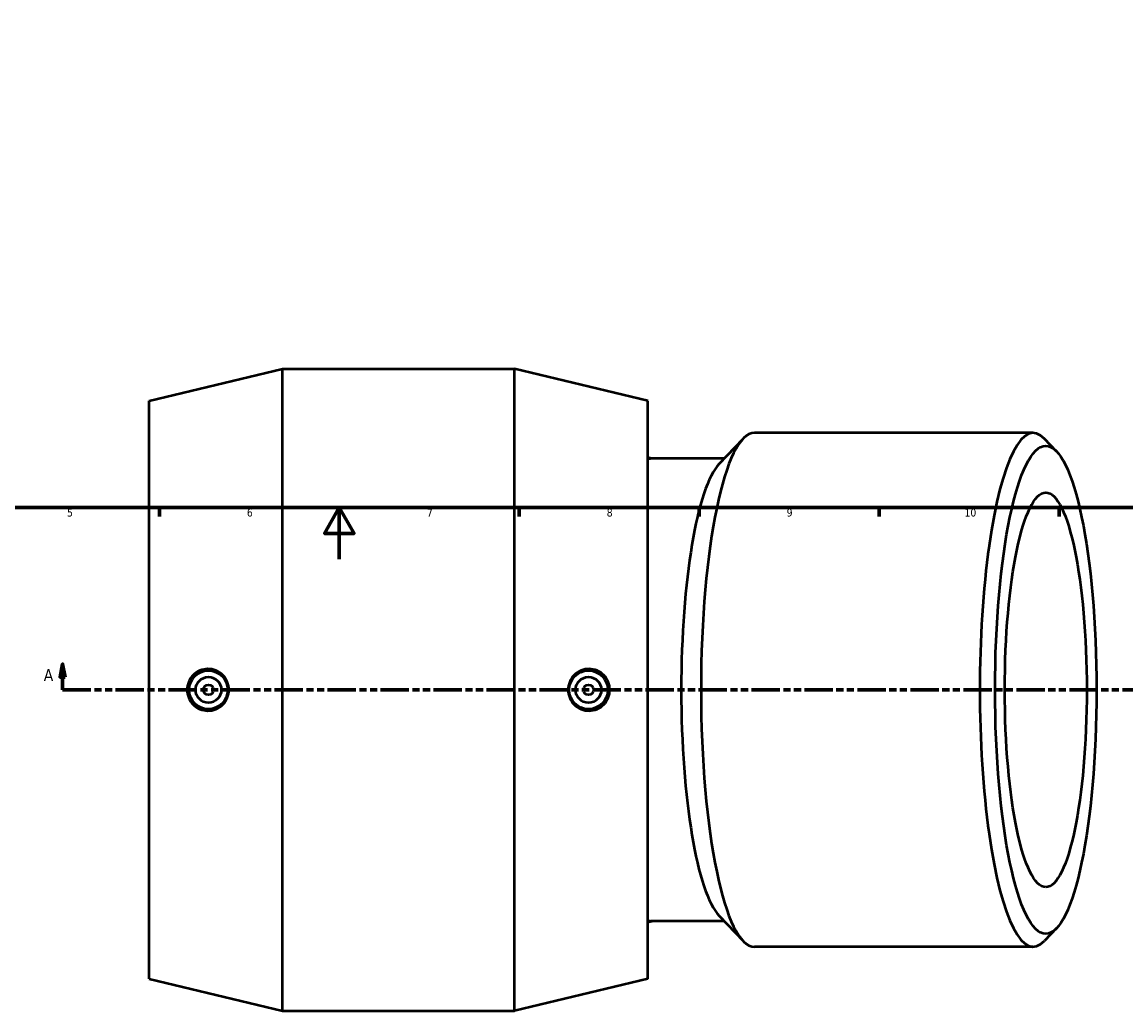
# Model space of a CAD drawing. Header units: millimetres. Extents: x -120 to 1471, y -612 to 1214.
# Tile 3 of 6: x 297 to 727, y -176 to 209. Entities that reach past the tile are written whole.
import ezdxf

# ---------------------------------------------------------------- set-up
doc = ezdxf.new("R2010")
doc.units = ezdxf.units.MM
doc.linetypes.add('DOUBLE_DASH_CHAIN', pattern=[1.2403, 0.6614, -0.0827, 0.1654, -0.0827, 0.1654, -0.0827])
for name, color, linetype, lineweight in [('Border (ANSI)', 7, 'Continuous', 70), ('Section Line (ANSI)', 7, 'DOUBLE_DASH_CHAIN', 70), ('Visible (ANSI)', 7, 'Continuous', 50)]:
    doc.layers.add(name, color=color, linetype=linetype, lineweight=lineweight)
doc.styles.add('Label Text (ANSI)', font='tahoma.ttf')
doc.styles.add('Note Text (ANSI)', font='tahoma.ttf')

# ---------------------------------------------------------------- blocks, each defined once
blk = doc.blocks.new('Borders Default Border')
at = {"layer": 'Border (ANSI)'}
for p, q in [((350.42, 20), (350.42, 16.55)), ((490.58, 20), (490.58, 16.55)), ((560.67, 20), (560.67, 16.55)), ((630.75, 20), (630.75, 16.55)), ((700.83, 20), (700.83, 16.55))]:
    blk.add_line(p, q, dxfattribs=at)
at = {"layer": 'Border (ANSI)', "flags": 128}
for points in [[(20, 20), (20, 574), (821, 574), (821, 20), (20, 20)], [(420.5, 0), (420.5, 20), (414.73, 10), (426.27, 10), (420.5, 20)]]:
    blk.add_lwpolyline(points, dxfattribs=at)
at = {"layer": 'Border (ANSI)', "color": 230, "true_color": 0xff0080, "attachment_point": 7, "style": 'Note Text (ANSI)'}
for s, insert, char_height in [('5', (314.48, 16.49), 3.05), ('6', (384.49, 16.49), 3.05), ('7', (454.6, 16.55), 3.05), ('8', (524.63, 16.48), 3.05), ('9', (594.7, 16.49), 3.05), ('10', (663.96, 16.49), 3.048)]:
    blk.add_mtext(s, dxfattribs=dict(at, insert=insert, char_height=char_height))
blk = doc.blocks.new('2dTransSection0')
at = {"layer": 'Section Line (ANSI)', "linetype": 'Continuous'}
for p, q in [((312.76, -40.93), (311.76, -45.93)), ((312.76, -45.93), (312.76, -40.93)), ((313.76, -45.93), (312.76, -40.93)), ((311.76, -45.93), (313.76, -45.93)), ((312.76, -50.93), (312.76, -45.93)), ((312.76, -50.93), (323.79, -50.93))]:
    blk.add_line(p, q, dxfattribs=at)
at = {"layer": 'Section Line (ANSI)', "linetype": 'DOUBLE_DASH_CHAIN', "ltscale": 16.637753}
blk.add_line((312.76, -50.93), (860.32, -50.93), dxfattribs=at)
at = {"layer": 'Section Line (ANSI)', "linetype": 'Continuous', "flags": 128}
blk.add_lwpolyline([(313.76, -45.93), (312.76, -40.93), (311.76, -45.93), (313.76, -45.93)], dxfattribs=at)
at = {"layer": 'Section Line (ANSI)'}
blk.add_solid([(313.76, -45.93), (312.76, -40.93), (311.76, -45.93), (313.76, -45.93)], dxfattribs=at)
at = {"layer": 'Section Line (ANSI)', "insert": (305.4, -47.43), "char_height": 4.57, "attachment_point": 7, "style": 'Label Text (ANSI)'}
blk.add_mtext('A', dxfattribs=at)

msp = doc.modelspace()

# ---------------------------------------------------------------- linework, layer by layer
at = {"layer": 'Visible (ANSI)'}
for p, q in [((346.402, 61.575), (398.402, 74.075)), ((398.402, -175.925), (398.402, 74.075)), ((398.402, 74.075), (488.652, 74.075)), ((488.652, -175.925), (488.652, 74.075)), ((540.652, 61.575), (488.652, 74.075)), ((346.402, -163.425), (346.402, 61.575)), ((540.652, -163.425), (540.652, 61.575)), ((690.72, 49.075), (582.146, 49.075)), ((568.387, 37.018), (577.727, 46.79)), ((699.809, 41.904), (695.14, 46.79)), ((570.353, 39.075), (541.899, 39.075)), ((570.353, -140.925), (541.899, -140.925)), ((568.387, -138.868), (577.727, -148.64)), ((699.809, -143.754), (695.14, -148.64)), ((690.72, -150.925), (582.146, -150.925)), ((346.402, -163.425), (398.402, -175.925)), ((540.652, -163.425), (488.652, -175.925)), ((398.402, -175.925), (488.652, -175.925))]:
    msp.add_line(p, q, dxfattribs=at)
for centre, radius in [((369.527, -50.925), 7.5), ((369.527, -50.925), 5), ((517.527, -50.925), 7.5), ((517.527, -50.925), 5), ((369.527, -50.925), 2), ((517.527, -50.925), 2)]:
    msp.add_circle(centre, radius, dxfattribs=at)
for start, end in [(76.64882, 77.73727), (282.26273, 283.35118)]:
    msp.add_arc((521.006, -50.925), 92.5, start, end, dxfattribs=at)
for centre, major_axis, start_param, end_param in [((690.72, -50.925), (0, 100), 6.0689947, 9.6389685), ((582.146, -50.925), (0, -100), 3.1415927, 6.2831853), ((541.899, -50.925), (0, 90), 0, 0.0666762), ((572.365, -50.925), (0, -90), 3.3557832, 6.0689947), ((541.899, -50.925), (0, -90), 6.2165091, 6.2831853)]:
    msp.add_ellipse(centre, major_axis=major_axis, ratio=0.2079117, start_param=start_param, end_param=end_param, dxfattribs=at)
for major_axis in [(0, -95), (0, -76.775)]:
    msp.add_ellipse((695.611, -50.925), major_axis=major_axis, ratio=0.2079117, dxfattribs=at)
for points, knots in [([(369.222, -59.058), (368.223, -59.041), (367.155, -58.827), (365.184, -57.983), (364.283, -57.353), (362.868, -55.908), (362.257, -55.002), (361.446, -53.016), (361.246, -51.937), (361.246, -49.913), (361.446, -48.834), (362.257, -46.848), (362.868, -45.942), (364.283, -44.498), (365.184, -43.867), (367.155, -43.023), (368.223, -42.809), (370.259, -42.775), (371.366, -42.968), (373.406, -43.792), (374.339, -44.423), (375.795, -45.876), (376.423, -46.787), (377.259, -48.795), (377.468, -49.892), (377.468, -51.958), (377.259, -53.056), (376.423, -55.063), (375.795, -55.974), (374.339, -57.427), (373.406, -58.058), (371.366, -58.882), (370.259, -59.075), (369.222, -59.058)], [0, 0, 0, 0, 0.308169, 0.308169, 0.6163381, 0.6163381, 0.9199559, 0.9199559, 1.2235736, 1.2235736, 1.5271914, 1.5271914, 1.8308092, 1.8308092, 2.1389783, 2.1389783, 2.4471473, 2.4471473, 2.7671554, 2.7671554, 3.0871635, 3.0871635, 3.3970775, 3.3970775, 3.7069915, 3.7069915, 4.0169055, 4.0169055, 4.3268196, 4.3268196, 4.6468276, 4.6468276, 4.9668357, 4.9668357, 4.9668357, 4.9668357]), ([(517.833, -59.058), (516.796, -59.075), (515.689, -58.882), (513.649, -58.058), (512.715, -57.427), (511.259, -55.974), (510.632, -55.063), (509.795, -53.056), (509.587, -51.958), (509.587, -49.892), (509.795, -48.795), (510.632, -46.787), (511.259, -45.876), (512.715, -44.423), (513.649, -43.792), (515.689, -42.968), (516.796, -42.775), (518.832, -42.809), (519.9, -43.023), (521.87, -43.867), (522.772, -44.498), (524.186, -45.942), (524.797, -46.848), (525.609, -48.834), (525.809, -49.913), (525.809, -51.937), (525.609, -53.016), (524.797, -55.002), (524.186, -55.908), (522.772, -57.353), (521.87, -57.983), (519.9, -58.827), (518.832, -59.041), (517.833, -59.058)], [0, 0, 0, 0, 0.3200081, 0.3200081, 0.6400162, 0.6400162, 0.9499302, 0.9499302, 1.2598442, 1.2598442, 1.5697583, 1.5697583, 1.8796723, 1.8796723, 2.1996804, 2.1996804, 2.5196885, 2.5196885, 2.8278575, 2.8278575, 3.1360265, 3.1360265, 3.4396443, 3.4396443, 3.7432621, 3.7432621, 4.0468799, 4.0468799, 4.3504977, 4.3504977, 4.6586667, 4.6586667, 4.9668357, 4.9668357, 4.9668357, 4.9668357])]:
    msp.add_open_spline(points, degree=3, knots=knots, dxfattribs=at)

# ---------------------------------------------------------------- block references
msp.add_blockref('Borders Default Border', (0, 0))
at = {"layer": 'Section Line (ANSI)'}
msp.add_blockref('2dTransSection0', (0, 0), dxfattribs=at)

doc.saveas('drawing.dxf')
